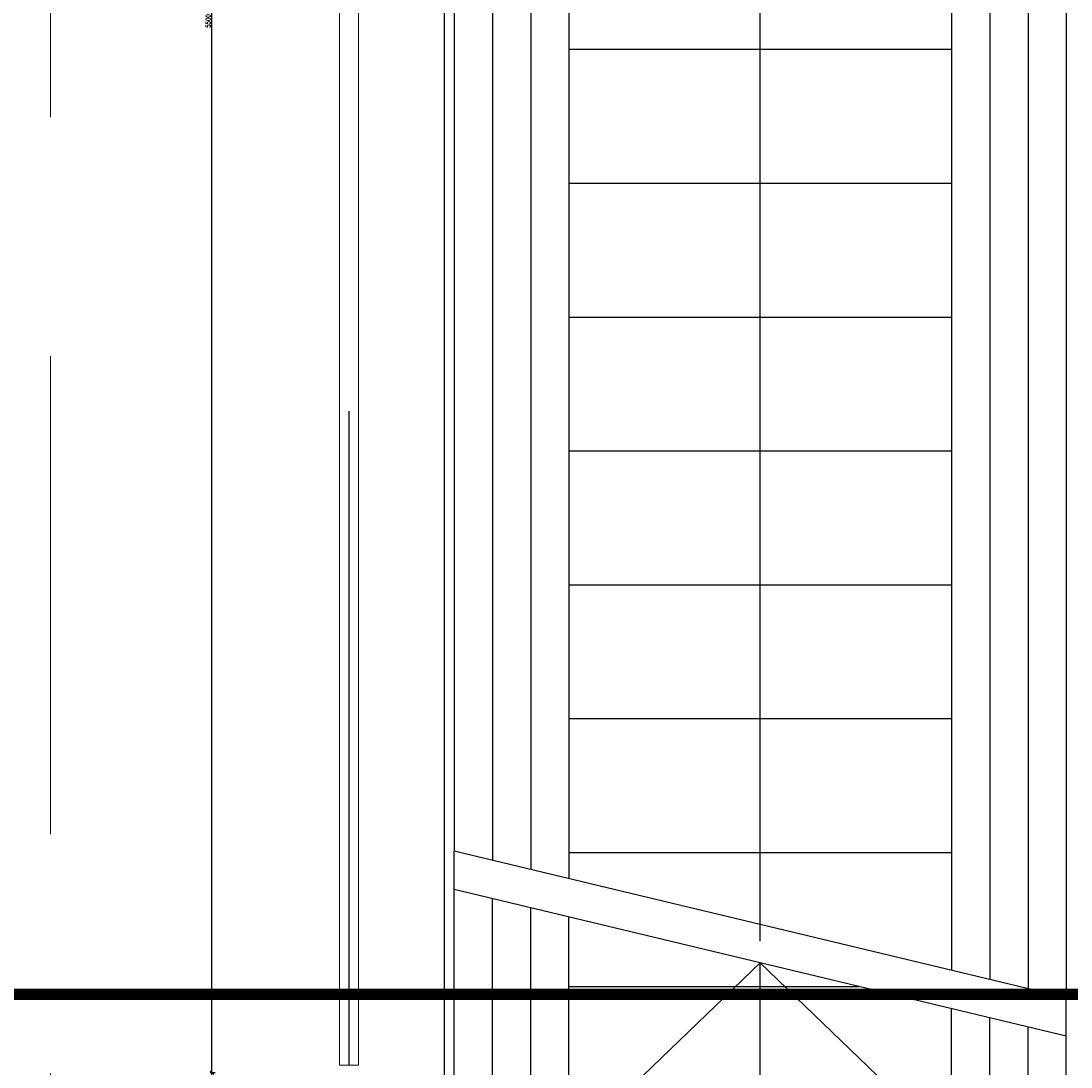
# Model space of a CAD drawing. Header units: centimetres. Extents: x -228435 to 111511, y -89367 to 428125.
# Tile 81 of 219: x -19297 to -16553, y 41265 to 44000. Entities that reach past the tile are written whole.
import ezdxf
from ezdxf.xclip import XClip

# ---------------------------------------------------------------- set-up
doc = ezdxf.new("R2010")
doc.units = ezdxf.units.CM
doc.header["$LTSCALE"] = 50
doc.header["$XCLIPFRAME"] = 0
doc.header["$PDMODE"] = 35
doc.header["$PDSIZE"] = 0.1
for name, pattern in [('Balustrady$0$DASHED', [0.75, 0.5, -0.25]), ('DASHDOT', [25.4, 12.7, -6.35, 0, -6.35]), ('DASHDOT2', [12.7, 6.35, -3.175, 0, -3.175])]:
    doc.linetypes.add(name, pattern=pattern)
doc.layers.get('0').update_dxf_attribs({"color": 8})
doc.layers.get('DEFPOINTS').update_dxf_attribs({"color": 8})
for name, color, linetype in [('ARCH_INFO_OSIE_IST', 8, 'DASHDOT2'), ('ARCH_INFO_SCHODY_IST', 8, 'Continuous'), ('ARCH_SCHODY_IST', 8, 'Continuous'), ('ARCH_STROP', 8, 'Continuous'), ('ARCH_WIDOK_IST', 8, 'Continuous'), ('Balustrady$0$ARCH_WITRYNA', 8, 'Continuous')]:
    doc.layers.add(name, color=color, linetype=linetype)
for name, color, linetype, lineweight in [('ARCH_LINIE PRZEKROJOWE', 8, 'Continuous', 25), ('Kondygnacja +0$0$ARCH_WIDOK', 8, 'Continuous', 13), ('Kondygnacja -1$0$ARCH_INFO_WYMIARY', 8, 'Continuous', 9)]:
    doc.layers.add(name, color=color, linetype=linetype, lineweight=lineweight)
doc.styles.add('Kondygnacja -1$0$Romans', font='Romans.shx', dxfattribs={"width": 0.7})
doc.dimstyles.new('Kondygnacja -1$0$Wymiary 1-100', dxfattribs={"dimtxt": 12, "dimasz": 10, "dimexe": 5, "dimexo": 0, "dimgap": 4, "dimtad": 1, "dimrnd": 0.5, "dimzin": 12, "dimdsep": 46, "dimtxsty": 'Kondygnacja -1$0$Romans', "dimblk": 'Kondygnacja -1$0$_Oblique', "dimcen": 10, "dimdle": 10, "dimclrt": 55, "dimazin": 0, "dimtfac": 1, "dimtmove": 1, "dimatfit": 3, "dimfxl": 0, "dimtolj": 1, "dimtzin": 0, "dimarcsym": 0})

# ---------------------------------------------------------------- blocks, each defined once
blk = doc.blocks.new('Linie przekrojowe')
at = {"layer": 'ARCH_LINIE PRZEKROJOWE', "linetype": 'DASHDOT', "ltscale": 5, "const_width": 3, "flags": 128}
blk.add_lwpolyline([(4872.32, 8645.5), (13243.79, 8645.5)], dxfattribs=at)
blk = doc.blocks.new('A$C6FDA0163')
at = {"layer": 'ARCH_INFO_OSIE_IST', "ltscale": 2}
blk.add_line((-190.03, -1830.05, -630), (-190.03, 85.33, -630), dxfattribs=at)
at = {"layer": 'ARCH_INFO_SCHODY_IST'}
for points in [[(-82.5, -1155.28), (-82.5, -399.58), (-117.71, -433.51)], [(-82.5, -1159.63), (-82.5, -399.58), (-47.29, -433.51)], [(-82.5, -1583.85), (-82.5, -1165.28), (-117.71, -1199.21)], [(-82.5, -1583.85), (-82.5, -1165.28), (-47.29, -1199.21)]]:
    blk.add_lwpolyline(points, dxfattribs=at)
at = {"layer": 'ARCH_SCHODY_IST'}
for p, q in [((-152.5, -185.96), (-152.5, -1138.51)), ((-142.5, -185.96), (-142.5, -1140.9)), ((-22.5, -185.96), (-22.5, -1169.65)), ((-12.5, -185.96), (-12.5, -1172.05)), ((-162.5, -246.72), (-162.5, -1136.11)), ((-2.5, -246.72), (-2.5, -1174.45)), ((-132.5, -253.47), (-132.5, -1143.3)), ((-32.5, -253.47), (-32.5, -1167.26)), ((-132.5, -926.45), (-32.5, -926.45)), ((-132.5, -961.45), (-32.5, -961.45)), ((-132.5, -996.45), (-32.5, -996.45)), ((-132.5, -1031.46), (-32.5, -1031.46)), ((-132.5, -1066.46), (-32.5, -1066.46)), ((-132.5, -1101.46), (-32.5, -1101.46)), ((-162.5, -1633.55), (-162.5, -1136.11)), ((-2.5, -1174.45, 0), (-162.5, -1136.11)), ((-132.5, -1136.46), (-32.5, -1136.46)), ((-2.5, -1184.45, 0), (-162.5, -1146.11)), ((-152.5, -1694.31), (-152.5, -1148.51)), ((-142.5, -1694.31), (-142.5, -1150.9)), ((-132.5, -1626.81), (-132.5, -1153.3)), ((-2.5, -1633.55), (-2.5, -1174.45)), ((-32.5, -1626.81), (-32.5, -1177.26)), ((-22.5, -1694.31), (-22.5, -1179.65)), ((-12.5, -1694.31), (-12.5, -1182.05))]:
    blk.add_line(p, q, dxfattribs=at)
at = {"layer": 'ARCH_STROP'}
blk.add_lwpolyline([(-165, -117.05), (165, -117.05), (165, -1799.05), (-165, -1799.05)], close=True, dxfattribs=at)
at = {"layer": 'ARCH_WIDOK_IST'}
blk.add_line((-132.5, -1171.46), (-56.71, -1171.46, 0), dxfattribs=at)
at = {"layer": 'Balustrady$0$ARCH_WITRYNA', "linetype": 'Balustrady$0$DASHED', "ltscale": 10, "elevation": 630}
blk.add_lwpolyline([(-190, -646.05), (-190, -1192.05)], dxfattribs=at)
at = {"layer": 'Kondygnacja +0$0$ARCH_WIDOK'}
blk.add_line((-187.5, -1192.05), (-192.5, -1192.05), dxfattribs=at)
blk.add_lwpolyline([(-162.5, -1633.55), (-165.03, -1633.55), (-165.03, -246.72), (-162.5, -246.72)], dxfattribs=at)
at = {"layer": 'Kondygnacja +0$0$ARCH_WIDOK', "elevation": 630}
for points in [[(-192.5, -646.05), (-192.5, -1192.05)], [(-187.5, -646.05), (-187.5, -1192.05)]]:
    blk.add_lwpolyline(points, dxfattribs=at)
blk = doc.blocks.new('Kondygnacja -1$0$_Oblique')
at = {"color": 0, "linetype": 'ByBlock', "lineweight": -2}
blk.add_line((-0.5, -0.5), (0.5, 0.5), dxfattribs=at)
blk = doc.blocks.new('*D1086')
at = {"layer": 'DEFPOINTS', "color": 0, "lineweight": 40}
for p in [(-18798.2, 46750), (-18690.3, 46750), (-18690.3, 41250)]:
    blk.add_point(p, dxfattribs=at)
at = {"layer": 'Kondygnacja -1$0$ARCH_INFO_WYMIARY', "color": 0, "lineweight": -2}
for p, q in [((-18790.2, 46750), (-18803.2, 46750)), ((-18798.2, 41240), (-18798.2, 46760)), ((-18790.2, 41250), (-18803.2, 41250))]:
    blk.add_line(p, q, dxfattribs=at)
at = {"layer": 'Kondygnacja -1$0$ARCH_INFO_WYMIARY', "color": 0, "lineweight": -2, "xscale": 10, "yscale": 10, "zscale": 10}
for p, rotation in [((-18798.2, 46750), 90), ((-18798.2, 41250), 270)]:
    blk.add_blockref('Kondygnacja -1$0$_Oblique', p, dxfattribs=dict(at, rotation=rotation))
at = {"layer": 'Kondygnacja -1$0$ARCH_INFO_WYMIARY', "color": 55, "insert": (-18808.2, 44000), "char_height": 12, "attachment_point": 5, "rotation": 90, "style": 'Kondygnacja -1$0$Romans'}
blk.add_mtext('\\A1;5500', dxfattribs=at)

msp = doc.modelspace()

# ---------------------------------------------------------------- linework, layer by layer
at = {"linetype": 'Balustrady$0$DASHED', "lineweight": 20, "ltscale": 50, "elevation": -5670}
msp.add_lwpolyline([(-19219.92022, 53823.48574), (-13875.78762, 53823.48574), (-13875.78762, 34373.38665), (-19219.92022, 34373.38665)], close=True, dxfattribs=at)

# ---------------------------------------------------------------- block references
at = {"xscale": 10, "yscale": 10, "zscale": 10}
msp.add_blockref('Linie przekrojowe', (-121065, -45000, -5670), dxfattribs=at)
ref = msp.add_blockref('A$C6FDA0163', (-16540, 53190.5, 630), dxfattribs=dict(xscale=10, yscale=10, zscale=10))
XClip(ref).set_block_clipping_path([(-400.031931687, -2219.05), (399.968068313, 380.95)])

# ---------------------------------------------------------------- dimensions: what is measured, and where the dimension line sits
at = {"layer": 'Kondygnacja -1$0$ARCH_INFO_WYMIARY'}
dim = msp.add_linear_dim(base=(-18798.22769, 46750, -5670), p1=(-18690.31932, 41250, -5670), p2=(-18690.31932, 46750, -5670), angle=90, dimstyle='Kondygnacja -1$0$Wymiary 1-100', dxfattribs=at)
dim.commit()
dim.dimension.update_dxf_attribs({"geometry": '*D1086', "text_midpoint": (-18808.22769, 44000, -5670)})

doc.saveas('drawing.dxf')
